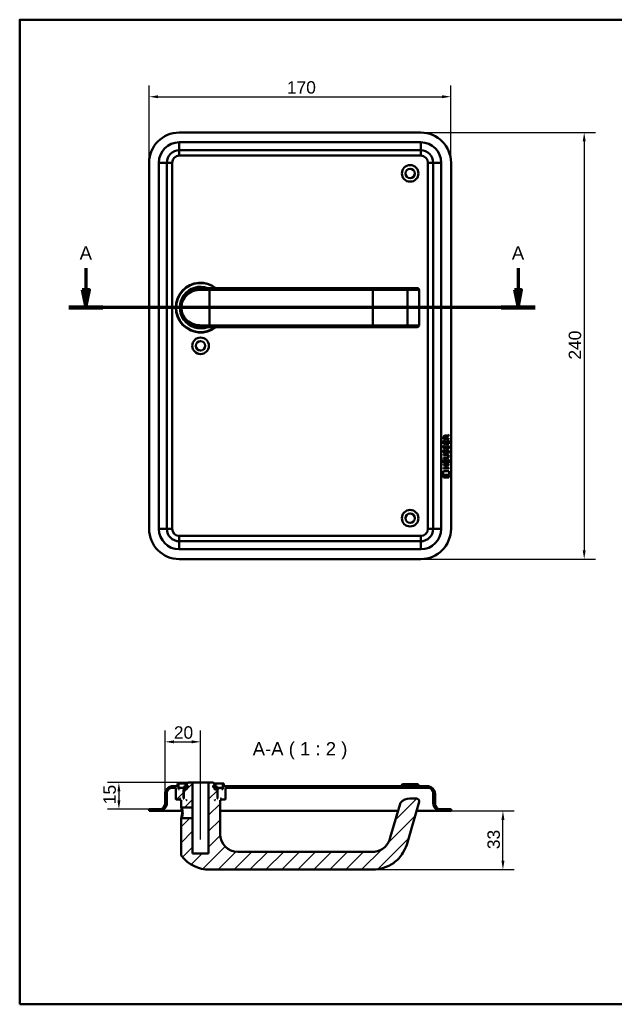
# Model space of a CAD drawing. Header units: millimetres. Extents: x 20 to 833, y 20 to 574.
# Tile 1 of 6: x 20 to 355, y 20 to 574. Entities that reach past the tile are written whole.
import ezdxf

# ---------------------------------------------------------------- set-up
doc = ezdxf.new("R2010")
doc.units = ezdxf.units.MM
doc.header["$LTSCALE"] = 2
for name, color, linetype, lineweight in [('Bemaßungen(DIN)', 7, 'Continuous', 25), ('Mittellinie(DIN)', 7, 'Continuous', 25), ('Schnittansichtslinien(DIN)', 7, 'Continuous', 70), ('Sichtbare Kanten(DIN)', 7, 'Continuous', 50), ('Sichtbare tangentiale Kanten(DIN)', 7, 'Continuous', 50), ('Skizziergeometrie(DIN)', 7, 'Continuous', 50), ('Symbole(DIN)', 7, 'Continuous', 25)]:
    doc.layers.add(name, color=color, linetype=linetype, lineweight=lineweight)
doc.layers.add('Schraffur', color=179, linetype='Continuous', lineweight=9, true_color=0x1e1e47)
doc.styles.add('Aktuell-DINGroßer Text', font='arial.ttf')
doc.styles.add('STANDARD-DIN~0', font='arial.ttf')
doc.dimstyles.new('CAD-LAN', dxfattribs={"dimscale": 2, "dimtxt": 3.5, "dimasz": 2.5, "dimexe": 3.175, "dimexo": 0, "dimgap": 0.8, "dimtad": 1, "dimrnd": 1e-08, "dimtxsty": 'STANDARD-DIN~0', "dimcen": 0.09, "dimdle": 10, "dimclrd": 250, "dimclre": 250, "dimclrt": 250, "dimadec": 0, "dimazin": 2, "dimtfac": 1, "dimtmove": 0, "dimatfit": 3, "dimfxl": 1, "dimtolj": 1, "dimtzin": 0, "dimlwd": 25, "dimlwe": 25, "dimarcsym": 0})

# ---------------------------------------------------------------- blocks, each defined once
blk = doc.blocks.new('Ränder Standardrahmen')
at = {"layer": 'Skizziergeometrie(DIN)', "flags": 128}
blk.add_lwpolyline([(10, 10), (10, 287), (410, 287), (410, 10), (10, 10)], dxfattribs=at)
blk = doc.blocks.new('*D20')
at = {"layer": 'Bemaßungen(DIN)', "color": 250, "linetype": 'Continuous', "lineweight": 25, "true_color": 0x3f3f3f, "transparency": 16777216}
for p, q in [((92.86, 493.52), (92.86, 537)), ((262.86, 493.52), (262.86, 537)), ((97.86, 530.65), (257.86, 530.65))]:
    blk.add_line(p, q, dxfattribs=at)
at = {"layer": 'Bemaßungen(DIN)', "color": 250, "linetype": 'Continuous', "true_color": 0x3f3f3f, "transparency": 16777216}
for points in [[(97.86, 531.48), (97.86, 529.82), (92.86, 530.65)], [(257.86, 531.48), (257.86, 529.82), (262.86, 530.65)]]:
    blk.add_solid(points, dxfattribs=at)
at = {"layer": 'Defpoints', "color": 0, "linetype": 'Continuous', "transparency": 16777216}
for p in [(262.86, 530.65), (92.86, 493.52), (262.86, 493.52)]:
    blk.add_point(p, dxfattribs=at)
at = {"layer": 'Bemaßungen(DIN)', "color": 250, "linetype": 'Continuous', "lineweight": 25, "true_color": 0x3f3f3f, "transparency": 16777216, "insert": (170.47, 539.4), "char_height": 7, "attachment_point": 1, "style": 'STANDARD-DIN~0'}
blk.add_mtext('\\A1;170', dxfattribs=at)
blk = doc.blocks.new('*D21')
at = {"layer": 'Bemaßungen(DIN)', "color": 250, "linetype": 'Continuous', "lineweight": 25, "true_color": 0x3f3f3f, "transparency": 16777216}
for p, q in [((245.86, 510.52), (344.21, 510.52)), ((337.86, 505.52), (337.86, 275.52)), ((245.86, 270.52), (344.21, 270.52))]:
    blk.add_line(p, q, dxfattribs=at)
at = {"layer": 'Bemaßungen(DIN)', "color": 250, "linetype": 'Continuous', "true_color": 0x3f3f3f, "transparency": 16777216}
for points in [[(337.03, 505.52), (338.7, 505.52), (337.86, 510.52)], [(337.03, 275.52), (338.7, 275.52), (337.86, 270.52)]]:
    blk.add_solid(points, dxfattribs=at)
at = {"layer": 'Defpoints', "color": 0, "linetype": 'Continuous', "transparency": 16777216}
for p in [(245.86, 510.52), (245.86, 270.52), (337.86, 270.52)]:
    blk.add_point(p, dxfattribs=at)
at = {"layer": 'Bemaßungen(DIN)', "color": 250, "linetype": 'Continuous', "lineweight": 25, "true_color": 0x3f3f3f, "transparency": 16777216, "insert": (329.12, 382.74), "char_height": 7, "attachment_point": 1, "rotation": 90, "style": 'STANDARD-DIN~0'}
blk.add_mtext('\\A1;240', dxfattribs=at)
blk = doc.blocks.new('2DTransSchnitt0')
at = {"layer": 'Schnittansichtslinien(DIN)', "linetype": 'Continuous'}
for p, q in [((28.63, 217.1), (28.63, 211.01)), ((150.32, 217.1), (150.32, 211.01)), ((27.63, 211.01), (28.63, 206.01)), ((29.63, 211.01), (27.63, 211.01)), ((28.63, 211.01), (28.63, 206.01)), ((28.63, 206.01), (29.63, 211.01)), ((149.32, 211.01), (150.32, 206.01)), ((151.32, 211.01), (149.32, 211.01)), ((150.32, 211.01), (150.32, 206.01)), ((150.32, 206.01), (151.32, 211.01)), ((155.12, 206.01), (23.82, 206.01))]:
    blk.add_line(p, q, dxfattribs=at)
at = {"layer": 'Schnittansichtslinien(DIN)', "linetype": 'Continuous', "lineweight": 140}
for p, q in [((33.43, 206.01), (23.82, 206.01)), ((155.12, 206.01), (145.51, 206.01))]:
    blk.add_line(p, q, dxfattribs=at)
at = {"layer": 'Schnittansichtslinien(DIN)', "linetype": 'Continuous', "flags": 128}
for points in [[(27.63, 211.01), (28.63, 206.01), (29.63, 211.01), (27.63, 211.01)], [(149.32, 211.01), (150.32, 206.01), (151.32, 211.01), (149.32, 211.01)]]:
    blk.add_lwpolyline(points, dxfattribs=at)
at = {"layer": 'Schnittansichtslinien(DIN)'}
for points in [[(27.63, 211.01), (28.63, 206.01), (29.63, 211.01), (27.63, 211.01)], [(149.32, 211.01), (150.32, 206.01), (151.32, 211.01), (149.32, 211.01)]]:
    blk.add_solid(points, dxfattribs=at)
at = {"layer": 'Schnittansichtslinien(DIN)', "char_height": 3.73, "attachment_point": 7, "style": 'Aktuell-DINGroßer Text'}
for insert in [(26.88, 219.51), (148.56, 219.51)]:
    blk.add_mtext('A', dxfattribs=dict(at, insert=insert))
blk = doc.blocks.new('*D23')
at = {"layer": 'Bemaßungen(DIN)', "color": 250, "linetype": 'Continuous', "lineweight": 25, "true_color": 0x3f3f3f, "transparency": 16777216}
for p, q in [((101.86, 138.29), (101.86, 174.03)), ((121.86, 149.79), (121.86, 174.03)), ((106.86, 167.68), (116.86, 167.68))]:
    blk.add_line(p, q, dxfattribs=at)
at = {"layer": 'Bemaßungen(DIN)', "color": 250, "linetype": 'Continuous', "true_color": 0x3f3f3f, "transparency": 16777216}
for points in [[(106.86, 168.51), (106.86, 166.84), (101.86, 167.68)], [(116.86, 168.51), (116.86, 166.84), (121.86, 167.68)]]:
    blk.add_solid(points, dxfattribs=at)
at = {"layer": 'Defpoints', "color": 0, "linetype": 'Continuous', "transparency": 16777216}
for p in [(121.86, 167.68), (121.86, 149.79), (101.86, 138.29)]:
    blk.add_point(p, dxfattribs=at)
at = {"layer": 'Bemaßungen(DIN)', "color": 250, "linetype": 'Continuous', "lineweight": 25, "true_color": 0x3f3f3f, "transparency": 16777216, "insert": (106.8, 176.43), "char_height": 7, "attachment_point": 1, "style": 'STANDARD-DIN~0'}
blk.add_mtext('\\A1;20', dxfattribs=at)
blk = doc.blocks.new('*D24')
at = {"layer": 'Bemaßungen(DIN)', "color": 250, "linetype": 'Continuous', "lineweight": 25, "true_color": 0x3f3f3f, "transparency": 16777216}
for p, q in [((114.86, 144.79), (69.51, 144.79)), ((75.86, 139.79), (75.86, 134.79)), ((92.86, 129.79), (69.51, 129.79))]:
    blk.add_line(p, q, dxfattribs=at)
at = {"layer": 'Bemaßungen(DIN)', "color": 250, "linetype": 'Continuous', "true_color": 0x3f3f3f, "transparency": 16777216}
for points in [[(75.03, 139.79), (76.7, 139.79), (75.86, 144.79)], [(75.03, 134.79), (76.7, 134.79), (75.86, 129.79)]]:
    blk.add_solid(points, dxfattribs=at)
at = {"layer": 'Defpoints', "color": 0, "linetype": 'Continuous', "transparency": 16777216}
for p in [(114.86, 144.79), (75.86, 129.79), (92.86, 129.79)]:
    blk.add_point(p, dxfattribs=at)
at = {"layer": 'Bemaßungen(DIN)', "color": 250, "linetype": 'Continuous', "lineweight": 25, "true_color": 0x3f3f3f, "transparency": 16777216, "insert": (67.12, 132.58), "char_height": 7, "attachment_point": 1, "rotation": 90, "style": 'STANDARD-DIN~0'}
blk.add_mtext('\\A1;15', dxfattribs=at)
blk = doc.blocks.new('*D25')
at = {"layer": 'Bemaßungen(DIN)', "color": 250, "linetype": 'Continuous', "lineweight": 25, "true_color": 0x3f3f3f, "transparency": 16777216}
for p, q in [((262.86, 128.79), (298.46, 128.79)), ((292.11, 100.79), (292.11, 123.79)), ((218.86, 95.79), (298.46, 95.79))]:
    blk.add_line(p, q, dxfattribs=at)
at = {"layer": 'Bemaßungen(DIN)', "color": 250, "linetype": 'Continuous', "true_color": 0x3f3f3f, "transparency": 16777216}
for points in [[(291.28, 123.79), (292.95, 123.79), (292.11, 128.79)], [(291.28, 100.79), (292.95, 100.79), (292.11, 95.79)]]:
    blk.add_solid(points, dxfattribs=at)
at = {"layer": 'Defpoints', "color": 0, "linetype": 'Continuous', "transparency": 16777216}
for p in [(262.86, 128.79), (292.11, 128.79), (218.86, 95.79)]:
    blk.add_point(p, dxfattribs=at)
at = {"layer": 'Bemaßungen(DIN)', "color": 250, "linetype": 'Continuous', "lineweight": 25, "true_color": 0x3f3f3f, "transparency": 16777216, "insert": (283.36, 107.28), "char_height": 7, "attachment_point": 1, "rotation": 90, "style": 'STANDARD-DIN~0'}
blk.add_mtext('\\A1;33', dxfattribs=at)

msp = doc.modelspace()

# ---------------------------------------------------------------- hatches: boundary and pattern name
at = {"layer": 'Schraffur'}
h = msp.add_hatch(dxfattribs=at)
h.set_pattern_fill('ANSI31', color=256, scale=50.8, style=0)
h.set_pattern_definition([(45, (0, 0), (-4.49013, 4.49013), [])])
edge = h.paths.add_edge_path()
edge.add_spline(control_points=[(111.236, 124.791), (111.174, 124.731), (111.112, 124.671), (110.988, 124.551), (110.926, 124.491), (110.864, 124.431)], knot_values=[-0.0517901, -0.0517901, -0.0517901, -0.0517901, -0.0259463, -0.0259463, 0, 0, 0, 0], degree=3, periodic=0)
edge.add_line((110.864, 124.431), (110.864, 104.132))
edge.add_spline(control_points=[(110.864, 104.132), (110.863, 104.048), (110.873, 103.935), (110.953, 103.703), (111.006, 103.605), (111.073, 103.518)], knot_values=[-0.0735795, -0.0735795, -0.0735795, -0.0735795, -0.0330472, -0.0330472, 0, 0, 0, 0], degree=3, periodic=0)
edge.add_ellipse((126.864, 115.791), major_axis=(-15.791, -12.274), ratio=1, start_angle=0, end_angle=52.14331)
edge.add_line((126.864, 95.791), (218.864, 95.791))
edge.add_spline(control_points=[(218.864, 95.791), (220.923, 95.791), (222.979, 96.117), (226.9, 97.367), (228.758, 98.288), (232.596, 101.014), (234.416, 102.952), (237.296, 107.547), (237.826, 109.361), (238.303, 111.023)], knot_values=[-1.7725748, -1.7725748, -1.7725748, -1.7725748, -1.3895342, -1.3895342, -1.0067921, -1.0067921, -0.5187618, -0.5187618, 0, 0, 0, 0], degree=3, periodic=0)
edge.add_line((238.303, 111.023), (244.856, 133.878))
edge.add_ellipse((243.414, 134.291), major_axis=(1.442, -0.413), ratio=1, start_angle=0, end_angle=106)
edge.add_line((243.414, 135.791), (239.711, 135.791))
edge.add_ellipse((239.711, 128.791), major_axis=(0, 7), ratio=1, start_angle=0, end_angle=48.30264)
edge.add_ellipse((235.604, 132.45), major_axis=(-1.12, 0.998), ratio=1, start_angle=0, end_angle=25.69736)
edge.add_line((234.162, 132.863), (228.69, 113.78))
edge.add_spline(control_points=[(228.69, 113.78), (228.406, 112.787), (228.031, 111.812), (227.212, 110.373), (226.616, 109.44), (224.67, 107.635), (223.588, 106.94), (221.182, 105.985), (219.956, 105.791), (218.864, 105.791)], knot_values=[-1.5570511, -1.5570511, -1.5570511, -1.5570511, -0.9847975, -0.9847975, -0.6392632, -0.6392632, -0.3276597, -0.3276597, 0, 0, 0, 0], degree=3, periodic=0)
edge.add_line((218.864, 105.791), (142.864, 105.791))
edge.add_ellipse((142.864, 115.791), major_axis=(0, -10), ratio=1, start_angle=270, end_angle=360, ccw=False)
edge.add_line((132.864, 115.791), (132.864, 134.791))
edge.add_line((132.864, 134.791), (133.164, 134.791))
edge.add_line((133.164, 134.791), (133.364, 134.991))
edge.add_line((133.364, 134.991), (133.364, 135.591))
edge.add_line((133.364, 135.591), (133.164, 135.791))
edge.add_line((133.164, 135.791), (133.464, 135.791))
edge.add_line((133.464, 135.791), (133.464, 135.291))
edge.add_line((133.464, 135.291), (133.564, 135.191))
edge.add_line((133.564, 135.191), (135.664, 135.191))
edge.add_line((135.664, 135.191), (135.864, 135.391))
edge.add_line((135.864, 135.391), (135.864, 141.791))
edge.add_line((135.864, 141.791), (249.864, 141.791))
edge.add_ellipse((249.864, 138.791), major_axis=(0, 3), ratio=1, start_angle=270, end_angle=360, ccw=False)
edge.add_line((252.864, 138.791), (252.864, 133.291))
edge.add_ellipse((257.364, 133.291), major_axis=(-4.5, 0), ratio=1, start_angle=0, end_angle=90)
edge.add_line((257.364, 128.791), (262.864, 128.791))
edge.add_line((262.864, 128.791), (262.864, 129.791))
edge.add_line((262.864, 129.791), (256.864, 129.791))
edge.add_ellipse((256.864, 132.791), major_axis=(0, -3), ratio=1, start_angle=270, end_angle=360, ccw=False)
edge.add_line((253.864, 132.791), (253.864, 138.291))
edge.add_ellipse((249.364, 138.291), major_axis=(4.5, 0), ratio=1, start_angle=0, end_angle=90)
edge.add_line((249.364, 142.791), (134.864, 142.791))
edge.add_line((134.864, 142.791), (134.864, 144.291))
edge.add_line((134.864, 144.291), (134.364, 144.291))
edge.add_line((134.364, 144.291), (134.364, 140.991))
edge.add_line((134.364, 140.991), (133.864, 140.991))
edge.add_line((133.864, 140.991), (133.864, 141.791))
edge.add_line((133.864, 141.791), (130.864, 141.791))
edge.add_line((130.864, 141.791), (130.864, 140.991))
edge.add_line((130.864, 140.991), (131.614, 140.991))
edge.add_line((131.614, 140.991), (131.414, 140.791))
edge.add_line((131.414, 140.791), (131.414, 135.991))
edge.add_line((131.414, 135.991), (131.614, 135.791))
edge.add_line((131.614, 135.791), (131.364, 135.791))
edge.add_line((131.364, 135.791), (131.364, 140.591))
edge.add_line((131.364, 140.591), (131.164, 140.791))
edge.add_line((131.164, 140.791), (130.064, 140.791))
edge.add_line((130.064, 140.791), (129.864, 140.591))
edge.add_line((129.864, 140.591), (129.864, 141.991))
edge.add_line((129.864, 141.991), (130.881, 141.991))
edge.add_line((130.881, 141.991), (130.881, 142.891))
edge.add_line((130.881, 142.891), (129.378, 142.891))
edge.add_line((129.378, 142.891), (129.378, 141.991))
edge.add_line((129.378, 141.991), (128.964, 141.991))
edge.add_line((128.964, 141.991), (128.964, 143.091))
edge.add_line((128.964, 143.091), (129.864, 143.091))
edge.add_line((129.864, 143.091), (129.864, 143.791))
edge.add_line((129.864, 143.791), (128.864, 144.791))
edge.add_line((128.864, 144.791), (126.364, 144.791))
edge.add_line((126.364, 144.791), (126.364, 104.791))
edge.add_line((126.364, 104.791), (117.364, 104.791))
edge.add_line((117.364, 104.791), (117.364, 124.791))
edge.add_line((117.364, 124.791), (111.236, 124.791))
h.paths.add_polyline_path([(130.064, 134.791), (129.864, 134.791), (129.864, 134.991)], flags=0)
edge = h.paths.add_edge_path()
edge.add_spline(control_points=[(110.864, 131.151), (110.927, 131.09), (110.989, 131.03), (111.113, 130.91), (111.175, 130.851), (111.237, 130.791)], knot_values=[-0.0518799, -0.0518799, -0.0518799, -0.0518799, -0.02594, -0.02594, -0.0001856, -0.0001856, -0.0001856, -0.0001856], degree=3, periodic=0)
edge.add_line((111.237, 130.791), (117.364, 130.791))
edge.add_line((117.364, 130.791), (117.364, 144.791))
edge.add_line((117.364, 144.791), (114.864, 144.791))
edge.add_line((114.864, 144.791), (113.864, 143.791))
edge.add_line((113.864, 143.791), (113.864, 143.091))
edge.add_line((113.864, 143.091), (114.764, 143.091))
edge.add_line((114.764, 143.091), (114.764, 141.991))
edge.add_line((114.764, 141.991), (114.35, 141.991))
edge.add_line((114.35, 141.991), (114.35, 142.891))
edge.add_line((114.35, 142.891), (112.847, 142.891))
edge.add_line((112.847, 142.891), (112.847, 141.991))
edge.add_line((112.847, 141.991), (113.864, 141.991))
edge.add_line((113.864, 141.991), (113.864, 140.591))
edge.add_line((113.864, 140.591), (113.664, 140.791))
edge.add_line((113.664, 140.791), (112.564, 140.791))
edge.add_line((112.564, 140.791), (112.364, 140.591))
edge.add_line((112.364, 140.591), (112.364, 135.791))
edge.add_line((112.364, 135.791), (112.114, 135.791))
edge.add_line((112.114, 135.791), (112.314, 135.991))
edge.add_line((112.314, 135.991), (112.314, 140.791))
edge.add_line((112.314, 140.791), (112.114, 140.991))
edge.add_line((112.114, 140.991), (112.864, 140.991))
edge.add_line((112.864, 140.991), (112.864, 141.791))
edge.add_line((112.864, 141.791), (109.864, 141.791))
edge.add_line((109.864, 141.791), (109.864, 140.991))
edge.add_line((109.864, 140.991), (109.364, 140.991))
edge.add_line((109.364, 140.991), (109.364, 144.291))
edge.add_line((109.364, 144.291), (108.864, 144.291))
edge.add_line((108.864, 144.291), (108.864, 142.791))
edge.add_line((108.864, 142.791), (106.364, 142.791))
edge.add_ellipse((106.364, 138.291), major_axis=(0, 4.5), ratio=1, start_angle=0, end_angle=90)
edge.add_line((101.864, 138.291), (101.864, 132.791))
edge.add_ellipse((98.864, 132.791), major_axis=(3, 0), ratio=1, start_angle=270, end_angle=360, ccw=False)
edge.add_line((98.864, 129.791), (92.864, 129.791))
edge.add_line((92.864, 129.791), (92.864, 128.791))
edge.add_line((92.864, 128.791), (98.364, 128.791))
edge.add_ellipse((98.364, 133.291), major_axis=(0, -4.5), ratio=1, start_angle=0, end_angle=90)
edge.add_line((102.864, 133.291), (102.864, 138.791))
edge.add_ellipse((105.864, 138.791), major_axis=(-3, 0), ratio=1, start_angle=270, end_angle=360, ccw=False)
edge.add_line((105.864, 141.791), (107.864, 141.791))
edge.add_line((107.864, 141.791), (107.864, 135.391))
edge.add_line((107.864, 135.391), (108.064, 135.191))
edge.add_line((108.064, 135.191), (110.164, 135.191))
edge.add_line((110.164, 135.191), (110.264, 135.291))
edge.add_line((110.264, 135.291), (110.264, 135.791))
edge.add_line((110.264, 135.791), (110.564, 135.791))
edge.add_line((110.564, 135.791), (110.364, 135.591))
edge.add_line((110.364, 135.591), (110.364, 134.991))
edge.add_line((110.364, 134.991), (110.564, 134.791))
edge.add_line((110.564, 134.791), (110.864, 134.791))
edge.add_line((110.864, 134.791), (110.864, 131.151))
h.paths.add_polyline_path([(113.864, 134.791), (113.664, 134.791), (113.864, 134.991)], flags=0)

# ---------------------------------------------------------------- linework, layer by layer
at = {"layer": 'Mittellinie(DIN)', "linetype": 'Continuous'}
msp.add_line((121.864, 112.791), (121.864, 149.791), dxfattribs=at)
at = {"layer": 'Sichtbare Kanten(DIN)'}
for p, q in [((245.864, 510.516), (109.864, 510.516)), ((109.864, 500.516), (245.864, 500.516)), ((92.864, 493.516), (92.864, 287.516)), ((102.864, 287.516), (102.864, 493.516)), ((252.864, 493.516), (252.864, 287.516)), ((262.864, 287.516), (262.864, 493.516)), ((121.247, 422.999), (121.247, 422.999)), ((121.864, 423.016), (126.864, 423.016)), ((218.864, 423.016), (126.864, 423.016)), ((237.342, 423.016), (218.864, 423.016)), ((243.895, 423.016), (237.342, 423.016)), ((243.895, 423.016), (243.914, 423.016)), ((244.914, 402.016), (244.914, 422.016)), ((126.864, 401.016), (121.864, 401.016)), ((126.864, 401.016), (218.864, 401.016)), ((218.864, 401.016), (237.342, 401.016)), ((237.342, 401.016), (243.895, 401.016)), ((237.425, 401.02), (237.425, 401.02)), ((243.914, 401.016), (243.895, 401.016)), ((258.716, 338.003), (258.718, 339.316)), ((261.575, 338), (258.716, 338.003)), ((259.067, 339.272), (259.066, 338.384)), ((259.066, 338.384), (260.084, 338.383)), ((260.084, 338.383), (260.084, 339.271)), ((260.381, 339.632), (261.577, 340.422)), ((260.434, 339.233), (260.433, 338.383)), ((260.433, 338.383), (261.575, 338.382)), ((261.576, 339.988), (260.434, 339.233)), ((261.575, 338.382), (261.575, 338)), ((261.577, 340.422), (261.576, 339.988)), ((258.714, 335.272), (258.716, 337.277)), ((261.573, 335.27), (258.714, 335.272)), ((258.716, 337.277), (259.064, 337.276)), ((258.886, 334.499), (259.224, 334.398)), ((259.064, 337.276), (259.063, 335.649)), ((259.063, 335.649), (259.957, 335.648)), ((259.082, 333.167), (259.089, 333.15)), ((259.766, 333.069), (259.777, 333.086)), ((259.957, 335.648), (259.958, 337.095)), ((259.958, 337.095), (260.307, 337.095)), ((260.307, 337.095), (260.306, 335.648)), ((260.306, 335.648), (261.224, 335.647)), ((260.814, 334.196), (260.803, 334.196)), ((261.224, 335.647), (261.226, 337.294)), ((261.226, 337.294), (261.574, 337.294)), ((261.574, 337.294), (261.573, 335.27)), ((258.707, 327.11), (258.708, 327.487)), ((260.353, 327.109), (258.707, 327.11)), ((258.708, 327.487), (260.377, 327.486)), ((258.709, 329.045), (258.709, 329.422)), ((258.709, 329.422), (260.355, 329.421)), ((260.379, 329.044), (258.709, 329.045)), ((258.884, 331.952), (259.222, 331.852)), ((259.08, 330.62), (259.087, 330.603)), ((259.764, 330.523), (259.775, 330.54)), ((260.812, 331.649), (260.8, 331.649)), ((261.259, 328.258), (261.259, 328.268)), ((258.702, 321.43), (258.702, 321.807)), ((258.702, 321.807), (259.945, 321.806)), ((261.56, 321.427), (258.702, 321.43)), ((258.703, 323.364), (258.703, 323.741)), ((258.703, 323.741), (261.562, 323.739)), ((259.946, 323.363), (258.703, 323.364)), ((258.705, 324.535), (258.707, 326.539)), ((261.564, 324.532), (258.705, 324.535)), ((258.707, 326.539), (259.055, 326.539)), ((259.055, 326.539), (259.054, 324.912)), ((259.054, 324.912), (259.949, 324.911)), ((259.945, 321.806), (259.946, 323.363)), ((259.949, 324.911), (259.95, 326.358)), ((259.95, 326.358), (260.298, 326.357)), ((260.298, 326.357), (260.297, 324.911)), ((260.297, 324.911), (261.216, 324.91)), ((260.303, 323.363), (260.301, 321.805)), ((260.301, 321.805), (261.56, 321.804)), ((261.562, 323.362), (260.303, 323.363)), ((261.216, 324.91), (261.217, 326.557)), ((261.217, 326.557), (261.565, 326.557)), ((261.56, 321.804), (261.56, 321.427)), ((261.562, 323.739), (261.562, 323.362)), ((261.565, 326.557), (261.564, 324.532)), ((258.17, 317.852), (258.629, 319.985)), ((262.086, 317.849), (258.17, 317.852)), ((258.629, 319.985), (261.636, 319.983)), ((258.629, 316.425), (258.63, 317.567)), ((261.626, 316.422), (258.629, 316.425)), ((258.63, 317.567), (261.627, 317.564)), ((261.627, 317.564), (261.626, 316.422)), ((261.636, 319.983), (262.086, 317.849)), ((245.864, 280.516), (109.864, 280.516)), ((109.864, 270.516), (245.864, 270.516)), ((109.364, 144.291), (108.864, 144.291)), ((108.864, 144.291), (108.864, 142.791)), ((109.364, 140.991), (109.364, 144.291)), ((109.364, 144.291), (114.364, 144.291)), ((114.864, 144.791), (113.864, 143.791)), ((117.364, 144.791), (114.864, 144.791)), ((117.364, 130.791), (117.364, 144.791)), ((117.364, 144.791), (126.364, 144.791)), ((128.864, 144.791), (126.364, 144.791)), ((126.364, 144.791), (126.364, 104.791)), ((129.864, 143.791), (128.864, 144.791)), ((129.364, 144.291), (134.364, 144.291)), ((134.864, 144.291), (134.364, 144.291)), ((134.364, 144.291), (134.364, 140.991)), ((134.864, 142.791), (134.864, 144.291)), ((102.864, 133.291), (102.864, 138.791)), ((105.864, 141.791), (107.864, 141.791)), ((108.864, 142.791), (106.364, 142.791)), ((107.864, 141.791), (107.864, 135.391)), ((109.864, 140.991), (109.364, 140.991)), ((112.864, 141.791), (109.864, 141.791)), ((109.864, 141.791), (109.864, 140.991)), ((112.314, 140.791), (112.114, 140.991)), ((112.114, 140.991), (112.864, 140.991)), ((112.314, 135.991), (112.314, 140.791)), ((112.314, 140.791), (112.564, 140.791)), ((112.564, 140.791), (112.364, 140.591)), ((112.364, 140.591), (112.364, 135.791)), ((113.664, 140.791), (112.564, 140.791)), ((114.35, 142.891), (112.847, 142.891)), ((112.847, 142.891), (112.847, 141.991)), ((112.847, 141.991), (113.864, 141.991)), ((112.864, 140.991), (112.864, 141.791)), ((112.864, 141.791), (113.864, 141.791)), ((113.864, 140.991), (112.864, 140.991)), ((113.864, 140.591), (113.664, 140.791)), ((113.864, 140.791), (113.664, 140.791)), ((113.864, 143.791), (113.864, 143.091)), ((113.864, 143.091), (114.764, 143.091)), ((113.864, 141.991), (113.864, 140.591)), ((114.35, 141.991), (114.35, 142.891)), ((114.764, 142.891), (114.35, 142.891)), ((114.764, 141.991), (114.35, 141.991)), ((114.764, 143.091), (114.764, 141.991)), ((128.964, 141.991), (128.964, 143.091)), ((128.964, 143.091), (129.864, 143.091)), ((129.378, 142.891), (128.964, 142.891)), ((129.378, 141.991), (128.964, 141.991)), ((130.881, 142.891), (129.378, 142.891)), ((129.378, 142.891), (129.378, 141.991)), ((129.864, 143.091), (129.864, 143.791)), ((129.864, 140.591), (129.864, 141.991)), ((129.864, 141.991), (130.881, 141.991)), ((129.864, 141.791), (130.864, 141.791)), ((130.864, 140.991), (129.864, 140.991)), ((130.064, 140.791), (129.864, 140.591)), ((130.064, 140.791), (129.864, 140.791)), ((131.164, 140.791), (130.064, 140.791)), ((133.864, 141.791), (130.864, 141.791)), ((130.864, 141.791), (130.864, 140.991)), ((130.864, 140.991), (131.614, 140.991)), ((130.881, 141.991), (130.881, 142.891)), ((131.364, 140.591), (131.164, 140.791)), ((131.164, 140.791), (131.414, 140.791)), ((131.364, 135.791), (131.364, 140.591)), ((131.614, 140.991), (131.414, 140.791)), ((131.414, 140.791), (131.414, 135.991)), ((133.864, 140.991), (133.864, 141.791)), ((134.364, 140.991), (133.864, 140.991)), ((249.364, 142.791), (134.864, 142.791)), ((135.864, 135.391), (135.864, 141.791)), ((135.864, 141.791), (249.864, 141.791)), ((235.614, 143.791), (234.614, 142.791)), ((235.614, 143.791), (244.114, 143.791)), ((244.114, 143.791), (245.114, 142.791)), ((252.864, 138.791), (252.864, 133.291)), ((101.864, 138.291), (101.864, 132.791)), ((107.864, 135.391), (108.064, 135.191)), ((108.064, 135.191), (110.164, 135.191)), ((110.164, 135.191), (110.264, 135.291)), ((110.164, 135.191), (110.364, 135.191)), ((110.264, 135.291), (110.264, 135.791)), ((110.264, 135.791), (110.564, 135.791)), ((110.364, 135.291), (110.264, 135.291)), ((110.564, 135.791), (110.364, 135.591)), ((110.364, 135.591), (110.364, 134.991)), ((110.364, 134.991), (110.564, 134.791)), ((110.564, 134.791), (110.864, 134.791)), ((110.864, 134.791), (110.864, 131.151)), ((112.114, 135.791), (112.314, 135.991)), ((112.364, 135.791), (112.114, 135.791)), ((112.364, 135.991), (112.314, 135.991)), ((113.664, 134.791), (113.864, 134.991)), ((113.864, 134.791), (113.664, 134.791)), ((113.864, 134.991), (113.864, 134.791)), ((129.864, 134.791), (129.864, 134.991)), ((129.864, 134.991), (130.064, 134.791)), ((130.064, 134.791), (129.864, 134.791)), ((131.414, 135.991), (131.364, 135.991)), ((131.614, 135.791), (131.364, 135.791)), ((131.414, 135.991), (131.614, 135.791)), ((132.864, 115.791), (132.864, 134.791)), ((132.864, 134.791), (133.164, 134.791)), ((133.364, 135.591), (133.164, 135.791)), ((133.164, 135.791), (133.464, 135.791)), ((133.164, 134.791), (133.364, 134.991)), ((133.364, 134.991), (133.364, 135.591)), ((133.464, 135.291), (133.364, 135.291)), ((133.364, 135.191), (133.564, 135.191)), ((133.464, 135.791), (133.464, 135.291)), ((133.464, 135.291), (133.564, 135.191)), ((133.564, 135.191), (135.664, 135.191)), ((135.664, 135.191), (135.864, 135.391)), ((238.303, 111.023), (244.856, 133.878)), ((243.414, 135.791), (239.711, 135.791)), ((253.864, 132.791), (253.864, 138.291)), ((98.864, 129.791), (92.864, 129.791)), ((92.864, 129.791), (92.864, 128.791)), ((92.864, 128.791), (98.364, 128.791)), ((98.364, 128.791), (109.864, 128.791)), ((109.864, 128.791), (111.377, 128.791)), ((110.865, 131.151), (111.236, 130.791)), ((111.237, 130.791), (117.364, 130.791)), ((117.364, 130.791), (117.364, 124.791)), ((132.864, 128.791), (232.995, 128.791)), ((234.162, 132.863), (228.69, 113.78)), ((243.398, 128.791), (245.864, 128.791)), ((245.864, 128.791), (257.364, 128.791)), ((262.864, 129.791), (256.864, 129.791)), ((257.364, 128.791), (262.864, 128.791)), ((262.864, 128.791), (262.864, 129.791)), ((111.236, 124.791), (110.864, 124.431)), ((110.864, 124.431), (110.864, 104.132)), ((117.364, 124.791), (111.236, 124.791)), ((117.364, 104.791), (117.364, 124.791)), ((218.864, 105.791), (142.864, 105.791)), ((126.364, 104.791), (117.364, 104.791)), ((126.864, 95.791), (218.864, 95.791))]:
    msp.add_line(p, q, dxfattribs=at)
for centre, radius in [((239.864, 487.516), 4.65), ((239.864, 487.516), 2.65), ((121.864, 390.516), 4.65), ((121.864, 390.516), 2.65), ((239.864, 293.516), 4.65), ((239.864, 293.516), 2.65)]:
    msp.add_circle(centre, radius, dxfattribs=at)
for centre, radius, start, end in [((109.864, 493.516), 17, 90, 180), ((245.864, 493.516), 17, 0, 90), ((109.864, 493.516), 7, 90, 180), ((245.864, 493.516), 7, 0, 90), ((121.864, 412.016), 14, 51.78679, 308.21321), ((121.864, 412.016), 13.8, 52.8542, 307.1458), ((121.864, 412.016), 11.7, 70.08028, 289.91972), ((121.864, 412.016), 11.6, 71.49137, 288.50863), ((121.864, 412.016), 11.5, 73.04257, 286.95743), ((121.864, 412.016), 11.3, 76.76803, 283.23197), ((119.632, 422.124), 0.85, 60.6532, 60.67321), ((243.914, 422.016), 1, 0, 90), ((243.914, 402.016), 1, 270, 0), ((109.864, 287.516), 17, 180, 270), ((109.864, 287.516), 7, 180, 270), ((245.864, 287.516), 7, 270, 0), ((245.864, 287.516), 17, 270, 0), ((106.364, 138.291), 4.5, 90, 180), ((105.864, 138.791), 3, 90, 180), ((249.364, 138.291), 4.5, 0, 90), ((249.864, 138.791), 3, 0, 90), ((98.364, 133.291), 4.5, 270, 0), ((235.604, 132.45), 1.5, 138.30264, 164), ((239.711, 128.791), 7, 90, 138.30264), ((243.414, 134.291), 1.5, 344, 90), ((257.364, 133.291), 4.5, 180, 270), ((98.864, 132.791), 3, 270, 0), ((256.864, 132.791), 3, 180, 270), ((142.864, 115.791), 10, 180, 270), ((126.864, 115.791), 20, 217.85669, 270)]:
    msp.add_arc(centre, radius, start, end, dxfattribs=at)
for centre, major_axis, ratio, start_param, end_param in [((260.245, 338.499), (0.976, -1.274), 0.5180415, 2.7627686, 3.7355131), ((258.852, 338.419), (-1.242, -1.64), 0.5994938, 2.7365723, 3.5673799), ((260.348, 336.278), (-1.103, -3.296), 0.2312948, 5.9540546, 6.015014), ((259.827, 333.961), (-0.574, -1.004), 0.5438409, 5.8950231, 6.3553168), ((259.707, 333.094), (-0.098, -0.139), 0.3641716, 1.3429, 1.6509781), ((260.155, 332.509), (-0.839, -1.642), 0.4591024, 2.8345951, 3.3559829), ((260.432, 333.978), (-1.192, -3.54), 0.2215161, 5.9678979, 6.0270389), ((259.833, 331.423), (-0.583, -1.012), 0.541605, 5.8985019, 6.3563332), ((259.705, 330.547), (-0.098, -0.139), 0.3641716, 1.3429, 1.6509781), ((256.538, 331.791), (4.808, -4.323), 0.3742014, 5.888113, 6.6064523), ((256.534, 324.747), (4.814, 4.313), 0.3742661, 5.9599282, 6.6783921), ((237.825, 348.095), (23.266, -20.361), 0.1371339, 6.127502, 6.402435), ((260.154, 329.964), (-0.838, -1.64), 0.4594521, 2.8344186, 3.3561114)]:
    msp.add_ellipse(centre, major_axis=major_axis, ratio=ratio, start_param=start_param, end_param=end_param, dxfattribs=at)
for points, knots in [([(121.864, 423.016), (120.998, 423.016), (119.284, 422.809), (116.201, 421.683), (113.13, 419.219), (111.214, 415.617), (110.748, 412.026), (111.032, 409.789), (111.538, 408.157), (112.202, 406.65), (113.729, 404.33), (116.2, 402.349), (119.286, 401.223), (120.998, 401.016), (121.864, 401.016)], [-3.4261334, -3.4261334, -3.4261334, -3.4261334, -3.1814096, -2.9366858, -2.4472382, -1.9577905, -1.7130667, -1.4683429, -1.345981, -1.2236191, -0.9788953, -0.4894476, -0.2447238, 0, 0, 0, 0]), ([(261.259, 328.268), (261.259, 328.315), (261.256, 328.362), (261.24, 328.497), (261.218, 328.585), (261.143, 328.735), (261.097, 328.797), (260.977, 328.903), (260.906, 328.943), (260.689, 329.026), (260.529, 329.043), (260.379, 329.044)], [-0.13394602, -0.13394602, -0.13394602, -0.13394602, -0.11996159, -0.11996159, -0.09310912, -0.09310912, -0.06964663, -0.06964663, -0.04519613, -0.04519613, 0, 0, 0, 0]), ([(111.429, 127.791), (111.429, 127.791), (111.429, 127.791), (111.429, 127.791), (111.429, 127.286), (111.343, 126.274), (111.07, 125.078), (110.892, 124.517), (110.864, 124.431), (110.864, 124.431)], [-0.00001866, -0.00001866, -0.00001866, -0.00001866, 0, 0, 0, 0.1510764, 0.30215279, 0.45322919, 0.52858197, 0.52858197, 0.52858197, 0.52858197]), ([(110.865, 131.151), (110.865, 131.151), (110.891, 131.067), (111.071, 130.504), (111.343, 129.309), (111.429, 128.297), (111.429, 127.791)], [1.58630597, 1.58630597, 1.58630597, 1.58630597, 1.66184035, 1.81291674, 1.96399314, 2.11505088, 2.11505088, 2.11505088, 2.11505088]), ([(111.236, 124.791), (111.236, 124.791), (111.245, 124.817), (111.262, 124.867), (111.297, 124.968), (111.366, 125.169), (111.444, 125.447), (111.523, 125.725), (111.611, 126.081), (111.675, 126.485), (111.74, 126.888), (111.782, 127.34), (111.782, 127.791), (111.782, 127.791), (111.782, 127.791), (111.782, 127.791)], [1.58647935, 1.58647935, 1.58647935, 1.58647935, 1.66184035, 1.66184035, 1.66184035, 1.81291674, 1.81291674, 1.81291674, 1.96399314, 1.96399314, 1.96399314, 2.11506954, 2.11506954, 2.11506954, 2.11508813, 2.11508813, 2.11508813, 2.11508813]), ([(111.782, 127.791), (111.782, 128.243), (111.74, 128.694), (111.675, 129.098), (111.611, 129.501), (111.523, 129.857), (111.445, 130.135), (111.366, 130.414), (111.297, 130.615), (111.262, 130.715), (111.245, 130.766), (111.237, 130.791), (111.237, 130.791)], [0.00001859, 0.00001859, 0.00001859, 0.00001859, 0.1510764, 0.1510764, 0.1510764, 0.30215279, 0.30215279, 0.30215279, 0.45322919, 0.45322919, 0.45322919, 0.52880976, 0.52880976, 0.52880976, 0.52880976]), ([(228.69, 113.78), (228.406, 112.787), (228.031, 111.812), (227.212, 110.373), (226.616, 109.44), (224.67, 107.635), (223.588, 106.94), (221.182, 105.985), (219.956, 105.791), (218.864, 105.791)], [-1.5570511, -1.5570511, -1.5570511, -1.5570511, -0.9847975, -0.9847975, -0.6392632, -0.6392632, -0.3276597, -0.3276597, 0, 0, 0, 0]), ([(218.864, 95.791), (220.923, 95.791), (222.979, 96.117), (226.9, 97.367), (228.758, 98.288), (232.596, 101.014), (234.416, 102.952), (237.296, 107.547), (237.826, 109.361), (238.303, 111.023)], [-1.7725748, -1.7725748, -1.7725748, -1.7725748, -1.3895342, -1.3895342, -1.0067921, -1.0067921, -0.5187618, -0.5187618, 0, 0, 0, 0]), ([(110.863, 104.132), (110.863, 104.048), (110.873, 103.935), (110.953, 103.703), (111.006, 103.605), (111.073, 103.518)], [-0.073579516, -0.073579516, -0.073579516, -0.073579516, -0.033047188, -0.033047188, 0, 0, 0, 0])]:
    msp.add_open_spline(points, degree=3, knots=knots, dxfattribs=at)
for points in [[(258.718, 339.316), (258.733, 339.758), (258.965, 340.22), (259.577, 340.219)], [(260.084, 339.271), (260.085, 339.544), (259.998, 339.87), (259.582, 339.87)], [(258.762, 333.02), (258.672, 333.261), (258.643, 333.494), (258.685, 333.822)], [(258.685, 333.822), (258.702, 333.962), (258.744, 334.169), (258.815, 334.342)], [(259.321, 332.559), (259.098, 332.592), (258.868, 332.738), (258.762, 333.02)], [(258.815, 334.342), (258.834, 334.391), (258.886, 334.499), (258.886, 334.499)], [(259.069, 333.934), (259.005, 333.681), (258.999, 333.457), (259.057, 333.241)], [(259.224, 334.398), (259.224, 334.398), (259.104, 334.072), (259.069, 333.934)], [(259.294, 332.937), (259.441, 332.877), (259.629, 332.913), (259.735, 333.027)], [(259.476, 332.547), (259.375, 332.548), (259.354, 332.555), (259.321, 332.559)], [(260.104, 332.911), (259.989, 332.701), (259.794, 332.543), (259.476, 332.547)], [(259.777, 333.086), (259.845, 333.196), (259.902, 333.359), (259.957, 333.604)], [(259.957, 333.604), (260.041, 333.972), (260.144, 334.184), (260.285, 334.351)], [(260.297, 333.454), (260.242, 333.214), (260.18, 333.049), (260.104, 332.911)], [(260.285, 334.351), (260.378, 334.461), (260.508, 334.534), (260.688, 334.558)], [(260.345, 333.653), (260.338, 333.623), (260.297, 333.456), (260.297, 333.454)], [(260.531, 334.078), (260.461, 333.989), (260.4, 333.851), (260.345, 333.653)], [(260.803, 334.196), (260.681, 334.196), (260.606, 334.163), (260.531, 334.078)], [(260.688, 334.558), (260.975, 334.596), (261.258, 334.496), (261.451, 334.179)], [(261.006, 332.613), (261.006, 332.613), (261.161, 332.867), (261.22, 333.151)], [(261.375, 332.526), (261.355, 332.531), (261.006, 332.613), (261.006, 332.613)], [(261.22, 333.151), (261.289, 333.485), (261.289, 333.761), (261.183, 333.958)], [(261.6, 333.244), (261.57, 332.913), (261.412, 332.584), (261.375, 332.526)], [(261.451, 334.179), (261.561, 333.999), (261.615, 333.78), (261.615, 333.51)], [(261.615, 333.51), (261.615, 333.425), (261.608, 333.339), (261.6, 333.244)], [(258.76, 330.474), (258.67, 330.714), (258.641, 330.948), (258.683, 331.276)], [(258.683, 331.276), (258.7, 331.415), (258.742, 331.622), (258.813, 331.795)], [(259.319, 330.013), (259.096, 330.046), (258.866, 330.191), (258.76, 330.474)], [(258.813, 331.795), (258.832, 331.845), (258.884, 331.952), (258.884, 331.952)], [(259.067, 331.387), (259.003, 331.135), (258.997, 330.91), (259.055, 330.694)], [(259.222, 331.852), (259.222, 331.852), (259.102, 331.525), (259.067, 331.387)], [(259.292, 330.39), (259.439, 330.33), (259.627, 330.366), (259.733, 330.481)], [(259.474, 330), (259.373, 330.002), (259.352, 330.008), (259.319, 330.013)], [(260.102, 330.365), (259.987, 330.155), (259.792, 329.996), (259.474, 330)], [(259.775, 330.54), (259.843, 330.649), (259.9, 330.813), (259.955, 331.058)], [(259.955, 331.058), (260.039, 331.426), (260.142, 331.637), (260.283, 331.804)], [(260.295, 330.907), (260.24, 330.668), (260.178, 330.503), (260.102, 330.365)], [(260.283, 331.804), (260.376, 331.915), (260.506, 331.987), (260.686, 332.011)], [(260.343, 331.106), (260.336, 331.076), (260.295, 330.91), (260.295, 330.907)], [(260.529, 331.531), (260.459, 331.442), (260.398, 331.304), (260.343, 331.106)], [(260.8, 331.649), (260.679, 331.649), (260.604, 331.616), (260.529, 331.531)], [(260.686, 332.011), (260.973, 332.049), (261.256, 331.949), (261.449, 331.633)], [(261.004, 330.066), (261.004, 330.066), (261.159, 330.32), (261.218, 330.605)], [(261.373, 329.979), (261.353, 329.984), (261.004, 330.066), (261.004, 330.066)], [(261.218, 330.605), (261.287, 330.938), (261.287, 331.214), (261.18, 331.411)], [(261.598, 330.698), (261.568, 330.367), (261.41, 330.037), (261.373, 329.979)], [(261.449, 331.633), (261.559, 331.452), (261.613, 331.233), (261.613, 330.963)], [(261.613, 330.963), (261.613, 330.878), (261.606, 330.793), (261.598, 330.698)]]:
    msp.add_open_spline(points, degree=3, dxfattribs=at)
at = {"layer": 'Sichtbare tangentiale Kanten(DIN)'}
for p, q in [((245.864, 505.016), (109.864, 505.016)), ((109.864, 505.016), (109.864, 500.516)), ((245.864, 505.016), (245.864, 500.516)), ((109.864, 497.516), (109.864, 500.516)), ((245.864, 497.516), (245.864, 500.516)), ((98.364, 493.516), (102.864, 493.516)), ((98.364, 493.516), (98.364, 287.516)), ((105.864, 493.516), (102.864, 493.516)), ((105.864, 287.516), (105.864, 493.516)), ((109.864, 497.516), (245.864, 497.516)), ((249.864, 493.516), (252.864, 493.516)), ((249.864, 493.516), (249.864, 287.516)), ((257.364, 493.516), (252.864, 493.516)), ((257.364, 287.516), (257.364, 493.516)), ((126.864, 422.016), (121.601, 422.016)), ((126.864, 423.016), (126.864, 422.016)), ((126.864, 422.016), (218.864, 422.016)), ((126.864, 402.016), (126.864, 422.016)), ((218.864, 423.016), (218.864, 422.016)), ((218.864, 422.016), (238.303, 422.016)), ((218.864, 402.016), (218.864, 422.016)), ((238.303, 422.016), (238.303, 402.016)), ((238.303, 422.016), (244.856, 422.016)), ((244.856, 422.016), (244.856, 402.016)), ((244.914, 422.016), (244.856, 422.016)), ((111.428, 408.538), (111.429, 408.539)), ((121.601, 402.016), (126.864, 402.016)), ((218.864, 402.016), (126.864, 402.016)), ((126.864, 401.016), (126.864, 402.016)), ((238.303, 402.016), (218.864, 402.016)), ((218.864, 401.016), (218.864, 402.016)), ((244.856, 402.016), (238.303, 402.016)), ((244.856, 402.016), (244.914, 402.016)), ((102.864, 287.516), (98.364, 287.516)), ((102.864, 287.516), (105.864, 287.516)), ((245.864, 283.516), (109.864, 283.516)), ((109.864, 280.516), (109.864, 283.516)), ((245.864, 280.516), (245.864, 283.516)), ((252.864, 287.516), (249.864, 287.516)), ((252.864, 287.516), (257.364, 287.516)), ((109.864, 280.516), (109.864, 276.016)), ((245.864, 280.516), (245.864, 276.016)), ((109.864, 276.016), (245.864, 276.016))]:
    msp.add_line(p, q, dxfattribs=at)
for centre, radius, start, end in [((109.864, 493.516), 11.5, 90, 180), ((245.864, 493.516), 11.5, 0, 90), ((109.864, 493.516), 4, 90, 180), ((245.864, 493.516), 4, 0, 90), ((109.864, 287.516), 11.5, 180, 270), ((109.864, 287.516), 4, 180, 270), ((245.864, 287.516), 4, 270, 0), ((245.864, 287.516), 11.5, 270, 0)]:
    msp.add_arc(centre, radius, start, end, dxfattribs=at)
for centre, major_axis, ratio, start_param, end_param in [((121.864, 422.016), (0, 1), 0.2631579, 0, 1.5707963), ((237.342, 422.016), (0, 1), 0.9612617, 4.712389, 6.2831853), ((243.895, 422.016), (0, 1), 0.9612617, 4.712389, 6.2831853), ((121.864, 402.016), (0, -1), 0.2631579, 4.712389, 6.2831853), ((237.342, 402.016), (0, -1), 0.9612617, 0, 1.5707963), ((243.895, 402.016), (0, -1), 0.9612617, 0, 1.5707963)]:
    msp.add_ellipse(centre, major_axis=major_axis, ratio=ratio, start_param=start_param, end_param=end_param, dxfattribs=at)
msp.add_open_spline([(121.601, 402.016), (120.773, 402.016), (119.953, 402.11), (119.174, 402.285), (118.396, 402.46), (117.658, 402.716), (116.968, 403.037), (115.589, 403.678), (114.407, 404.579), (113.457, 405.682), (112.981, 406.234), (112.564, 406.836), (112.213, 407.494), (112.037, 407.822), (111.879, 408.165), (111.739, 408.522), (111.599, 408.878), (111.478, 409.249), (111.379, 409.632), (111.181, 410.398), (111.072, 411.211), (111.073, 412.026), (111.075, 412.841), (111.187, 413.657), (111.383, 414.419), (111.775, 415.944), (112.509, 417.254), (113.465, 418.357), (114.421, 419.46), (115.593, 420.356), (116.969, 420.996), (117.656, 421.316), (118.394, 421.572), (119.173, 421.747), (119.952, 421.922), (120.773, 422.016), (121.601, 422.016)], degree=3, knots=[0, 0, 0, 0, 0.2447238, 0.2447238, 0.2447238, 0.4894476, 0.4894476, 0.4894476, 0.9788953, 0.9788953, 0.9788953, 1.2236191, 1.2236191, 1.2236191, 1.345981, 1.345981, 1.345981, 1.4683429, 1.4683429, 1.4683429, 1.7130667, 1.7130667, 1.7130667, 1.9577905, 1.9577905, 1.9577905, 2.4472382, 2.4472382, 2.4472382, 2.9366858, 2.9366858, 2.9366858, 3.1814096, 3.1814096, 3.1814096, 3.4261334, 3.4261334, 3.4261334, 3.4261334], dxfattribs=at)

# ---------------------------------------------------------------- block references
at = {"xscale": 2, "yscale": 2, "zscale": 2}
msp.add_blockref('Ränder Standardrahmen', (0, 0), dxfattribs=at)
at = {"layer": 'Schnittansichtslinien(DIN)', "xscale": 2, "yscale": 2, "zscale": 2}
msp.add_blockref('2DTransSchnitt0', (0, 0), dxfattribs=at)

# ---------------------------------------------------------------- texts
at = {"layer": 'Symbole(DIN)', "color": 7, "insert": (151.192, 157.791), "char_height": 7.4676, "attachment_point": 7, "style": 'Aktuell-DINGroßer Text'}
msp.add_mtext('A-A ( 1 : 2 )', dxfattribs=at)

# ---------------------------------------------------------------- dimensions: what is measured, and where the dimension line sits
at = {"layer": 'Bemaßungen(DIN)', "color": 250, "linetype": 'Continuous', "lineweight": 25, "true_color": 0x3f3f3f}
for base, p1, p2, angle, picture, middle in [((262.864, 530.649), (92.864, 493.516), (262.864, 493.516), 180, '*D20', (177.864, 530.649)), ((337.864, 270.516), (245.864, 510.516), (245.864, 270.516), 90, '*D21', (337.864, 390.516)), ((75.864, 129.791), (114.864, 144.791), (92.864, 129.791), 90, '*D24', (75.864, 137.291)), ((292.114, 128.791), (218.864, 95.791), (262.864, 128.791), 90, '*D25', (292.114, 112.291))]:
    dim = msp.add_linear_dim(base=base, p1=p1, p2=p2, angle=angle, dimstyle='CAD-LAN', override={"dimgap": 0.8, "dimdec": 2, "dimtol": 0, "dimlim": 0, "dimtp": 0, "dimtm": 0, "dimtdec": 2, "dimtofl": 0, "dimatfit": 1}, dxfattribs=at)
    dim.commit()
    dim.dimension.update_dxf_attribs({"geometry": picture, "text_midpoint": middle, "dimtype": 160})
dim = msp.add_linear_dim(base=(121.864, 167.677), p1=(101.864, 138.291), p2=(121.864, 149.791), dimstyle='CAD-LAN', override={"dimgap": 0.8, "dimdec": 2, "dimtol": 0, "dimlim": 0, "dimtp": 0, "dimtm": 0, "dimtdec": 2, "dimtofl": 0, "dimatfit": 1}, dxfattribs=at)
dim.commit()
dim.dimension.update_dxf_attribs({"geometry": '*D23', "text_midpoint": (111.864, 167.677), "dimtype": 160})

doc.saveas('drawing.dxf')
